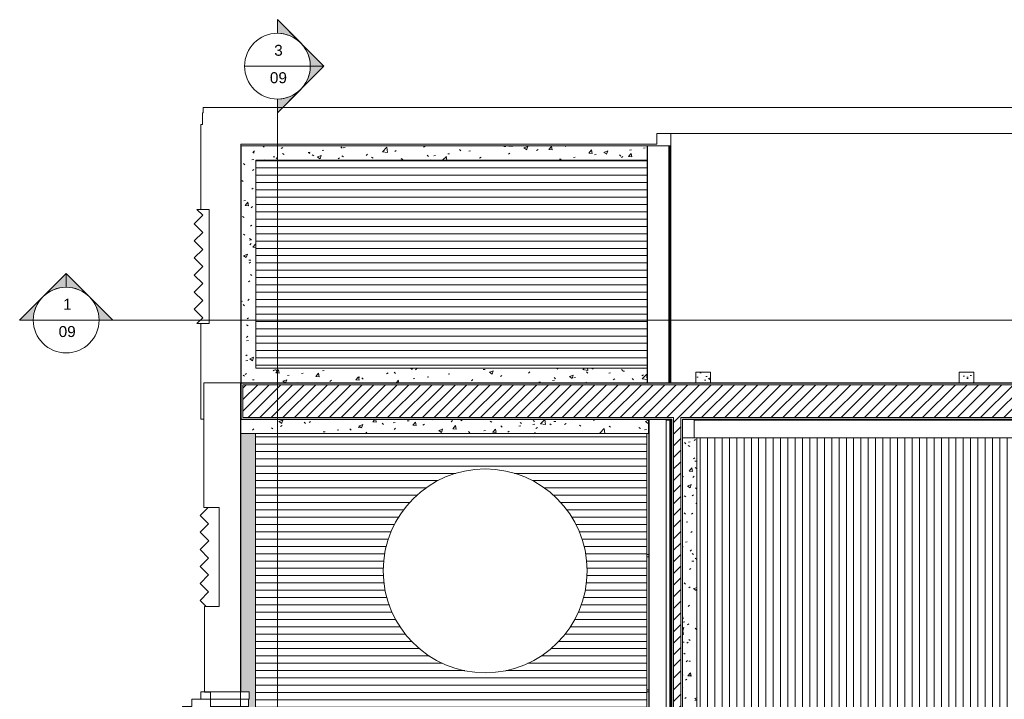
# Model space of a CAD drawing. Header units: metres. Extents: x 2.5 to 41.3, y -72.9 to -49.4.
# Tile 3 of 28: x 2.5 to 16, y -58.7 to -49.4. Entities that reach past the tile are written whole.
import ezdxf

# ---------------------------------------------------------------- set-up
doc = ezdxf.new("R2010")
doc.units = ezdxf.units.M
for name, color, linetype, lineweight in [('A-COLS', 7, 'Continuous', 18), ('A-FLOR', 7, 'Continuous', 18), ('A-GENM', 7, 'Continuous', 18), ('A-GLAZ-CWMG', 7, 'Continuous', 18), ('A-ROOF', 7, 'Continuous', 18), ('A-ROOF-OTLN', 7, 'Continuous', 18), ('A-ROOF-PATT', 7, 'Continuous', 18), ('A-WALL', 7, 'Continuous', 18), ('A-WALL-PATT', 7, 'Continuous', 18), ('G-ANNO-SYMB', 7, 'Continuous', 9), ('P-SANR-FIXT', 7, 'Continuous', 18), ('S-COLS', 7, 'Continuous', 18)]:
    doc.layers.add(name, color=color, linetype=linetype, lineweight=lineweight)
doc.styles.add('Arial_2', font='arial.ttf', dxfattribs={"height": 0.15})
pattern_1 = [(50, (21.555, -62.9), (0.546555, -0.047815), [0.05715, -0.62865]), (355, (21.555, -62.9), (-0.105728, 0.573166), [0.04572, -0.50292]), (100.451, (21.601, -62.904), (0.440828, 0.525349), [0.04857, -0.53427]), (46.184, (21.555, -62.748), (0.813237, -0.12613), [0.08573, -0.94298]), (96.636, (21.623, -62.758), (0.712212, 0.742287), [0.07286, -0.80141]), (351.184, (21.555, -62.748), (0.712217, 0.742274), [0.06858, -0.75438]), (21, (21.631, -62.786), (0.454846, -0.306795), [0.05715, -0.62865]), (326, (21.631, -62.786), (0.185405, 0.55256), [0.04572, -0.50292]), (71.451, (21.669, -62.811), (0.640251, 0.245763), [0.04857, -0.53427]), (37.5, (21.555, -62.9), (0.009261, 0.2536672), [0.02515, -0.47168, 0.02515, -0.48539, -0.50482]), (37.5, (21.555, -62.9), (0.009261, 0.2536672), [-1.007, 0.02515, -0.47968]), (7.5, (21.555, -62.9), (0.200456, 0.300546), [0.02515, -0.26594, 0.02515, -0.46025, -0.1924]), (7.5, (21.555, -62.9), (0.200456, 0.300546), [-0.77648, 0.02515, -0.16726]), (327.5, (21.385, -62.9), (0.4067682, -0.0171882), [0.02515, -0.16535, 0.02515, -0.56921, -0.78867]), (327.5, (21.385, -62.9), (0.4067682, -0.0171882), [-0.78486, 0.02515, -0.76352]), (317.5, (21.309, -62.9), (0.444383, 0.0762794), [0.02515, -0.2225, 0.02515, -0.36957, -0.56007]), (317.5, (21.309, -62.9), (0.444383, 0.0762794), [-0.64237, 0.02515, -0.53492])]
pattern_2 = [(45, (21.555, -62.9), (-0.0795495, 0.0795495), [])]
pattern_3 = [(50, (21.555, -62.9), (0.273274, -0.0239114), [0.02857, -0.31432]), (355, (21.555, -62.9), (-0.0528634, 0.286588), [0.02286, -0.25146]), (100.451, (21.578, -62.902), (0.220418, 0.2626804), [0.02429, -0.26714]), (46.184, (21.555, -62.824), (0.4066185, -0.0630575), [0.04286, -0.47149]), (96.636, (21.589, -62.829), (0.356107, 0.371139), [0.03643, -0.4007]), (351.184, (21.555, -62.824), (0.356108, 0.371137), [0.03429, -0.37719]), (21, (21.593, -62.843), (0.2274184, -0.1533992), [0.02858, -0.31433]), (326, (21.593, -62.843), (0.092705, 0.276284), [0.02286, -0.25146]), (71.451, (21.612, -62.856), (0.320132, 0.1228847), [0.02429, -0.26714]), (37.5, (21.555, -62.9), (0.0046375, 0.1268327), [0.00251, -0.2459, 0.00251, -0.25276, -0.25241]), (37.5, (21.555, -62.9), (0.0046375, 0.1268327), [-0.50368, 0.00251, -0.2499]), (7.5, (21.555, -62.9), (0.1002335, 0.1502687), [0.00251, -0.14303, 0.00251, -0.24018, -0.0962]), (7.5, (21.555, -62.9), (0.1002335, 0.1502687), [-0.38824, 0.00251, -0.09369]), (327.5, (21.47, -62.9), (0.2033841, -0.0085941), [0.00251, -0.09274, 0.00251, -0.29467, -0.39433]), (327.5, (21.47, -62.9), (0.2033841, -0.0085941), [-0.39243, 0.00251, -0.39182]), (317.5, (21.432, -62.9), (0.2221916, 0.0381397), [0.00251, -0.12131, 0.00251, -0.19484, -0.28004]), (317.5, (21.432, -62.9), (0.2221916, 0.0381397), [-0.32118, 0.00251, -0.27752])]

# ---------------------------------------------------------------- blocks, each defined once
blk = doc.blocks.new('Paredes 13 - Paredes 4-6874208-LAJE TÉCNICA - FRIGORÍFICA')
at = {"layer": 'A-WALL', "color": 253, "true_color": 0xaaaaaa}
for p, q in [((5.629, -58.572), (4.967, -58.572)), ((4.967, -58.572), (4.967, -58.672)), ((5.629, -58.672), (5.629, -58.572)), ((5.62, -58.672), (4.844, -58.672)), ((4.844, -58.672), (4.844, -58.772)), ((4.967, -58.672), (5.629, -58.672)), ((5.62, -58.773), (5.62, -58.672)), ((4.844, -58.772), (4.717, -58.772)), ((4.717, -58.772), (4.717, -59.322)), ((5.109, -58.808), (5.109, -58.773)), ((5.109, -58.773), (5.62, -58.773)), ((5.109, -59.422), (5.109, -58.808)), ((4.717, -59.322), (4.814, -59.322)), ((4.814, -59.322), (4.814, -59.422)), ((4.814, -59.422), (4.906, -59.422)), ((4.926, -59.422), (5.109, -59.422)), ((4.906, -60.422), (4.717, -60.422)), ((4.717, -60.422), (4.717, -60.612)), ((5.109, -60.422), (4.926, -60.422)), ((5.109, -62.062), (5.109, -60.422)), ((4.717, -60.612), (4.867, -60.612)), ((4.867, -60.612), (4.867, -60.676)), ((4.838, -60.792), (4.717, -60.792)), ((4.717, -60.792), (4.717, -60.972)), ((4.717, -60.972), (4.838, -60.972)), ((4.867, -61.024), (4.867, -61.09)), ((4.838, -61.152), (4.717, -61.152)), ((4.717, -61.152), (4.717, -61.332)), ((4.717, -61.332), (4.838, -61.332)), ((4.85, -61.4), (4.85, -61.434)), ((4.838, -61.515), (4.717, -61.515)), ((4.717, -61.515), (4.717, -61.692)), ((4.717, -61.692), (4.838, -61.692)), ((4.867, -61.872), (4.717, -61.872)), ((4.717, -61.872), (4.717, -62.062)), ((4.867, -61.834), (4.867, -61.872)), ((4.717, -62.062), (5.109, -62.062)), ((4.717, -63.16), (4.717, -63.71)), ((5.102, -63.16), (4.717, -63.16)), ((4.906, -63.062), (4.814, -63.062)), ((4.814, -63.062), (4.814, -63.16)), ((4.814, -63.16), (5.109, -63.16)), ((5.109, -63.062), (4.926, -63.062)), ((5.102, -63.71), (5.102, -63.16)), ((5.109, -63.16), (5.109, -63.062)), ((4.717, -63.71), (5.102, -63.71)), ((5.519, -63.71), (4.844, -63.71)), ((4.844, -63.71), (4.844, -63.811)), ((5.519, -63.811), (5.519, -63.71)), ((4.844, -63.811), (5.519, -63.811)), ((5.517, -63.812), (4.967, -63.812)), ((4.967, -63.812), (4.967, -63.908)), ((5.517, -63.908), (5.517, -63.812)), ((4.967, -63.908), (5.517, -63.908))]:
    blk.add_line(p, q, dxfattribs=at)
blk = doc.blocks.new('Paredes 15 - Paredes 6-6874455-LAJE TÉCNICA - FRIGORÍFICA')
at = {"layer": 'A-WALL', "color": 253, "true_color": 0xaaaaaa}
for p, q in [((5, -50.643), (4.993, -50.643)), ((4.993, -50.643), (4.993, -50.803)), ((16.841, -50.573), (5, -50.573)), ((5, -50.573), (5, -50.643)), ((4.993, -50.803), (4.966, -50.803)), ((4.966, -50.803), (4.966, -51.968)), ((11.209, -51.072), (11.209, -50.928)), ((11.209, -50.928), (11.74, -50.928)), ((11.74, -50.928), (13.27, -50.928)), ((13.27, -50.928), (16.841, -50.928)), ((5.517, -54.318), (5.517, -51.072)), ((5.517, -51.072), (11.209, -51.072)), ((4.966, -51.968), (5.08, -51.968)), ((5.08, -51.968), (5.08, -52.043)), ((5.08, -52.043), (5.082, -52.043)), ((5.082, -52.043), (5.082, -53.497)), ((4.966, -53.528), (4.966, -54.838)), ((5.08, -53.528), (4.966, -53.528)), ((5.082, -53.497), (5.08, -53.497)), ((5.08, -53.497), (5.08, -53.528)), ((5.009, -54.342), (5.009, -56.046)), ((5.509, -54.342), (5.009, -54.342)), ((5.509, -55.947), (5.509, -54.342)), ((5.517, -54.342), (5.517, -54.318)), ((4.966, -54.838), (5.009, -54.838)), ((5.509, -67.058), (5.509, -55.947)), ((5.009, -56.046), (5.22, -56.046)), ((5.22, -56.046), (5.22, -57.404)), ((5.22, -57.404), (5.019, -57.404)), ((5.019, -57.404), (5.019, -58.574)), ((5.019, -58.574), (5.1, -58.574)), ((5.1, -58.574), (5.1, -59.424))]:
    blk.add_line(p, q, dxfattribs=at)
blk = doc.blocks.new('brises4 - brises-6874564-LAJE TÉCNICA - FRIGORÍFICA')
at = {"layer": 'A-GENM', "color": 253, "true_color": 0xaaaaaa}
for p, q in [((5.017, -51.965), (4.85, -51.965)), ((4.85, -51.965), (4.929, -52.044)), ((5.017, -53.525), (5.017, -51.965)), ((4.929, -52.044), (4.812, -52.161)), ((4.812, -52.161), (4.929, -52.278)), ((4.929, -52.278), (4.812, -52.395)), ((4.812, -52.395), (4.929, -52.512)), ((4.929, -52.512), (4.812, -52.629)), ((4.812, -52.629), (4.929, -52.745)), ((4.929, -52.745), (4.812, -52.862)), ((4.812, -52.862), (4.929, -52.979)), ((4.929, -52.979), (4.812, -53.096)), ((4.812, -53.096), (4.929, -53.213)), ((4.929, -53.213), (4.812, -53.33)), ((4.812, -53.33), (4.929, -53.447)), ((4.929, -53.447), (4.85, -53.525)), ((4.85, -53.525), (5.017, -53.525)), ((4.976, -68.999), (4.843, -69.132)), ((5.073, -68.999), (4.976, -68.999)), ((5.073, -70.932), (5.073, -68.999)), ((4.843, -69.132), (4.96, -69.248)), ((4.96, -69.248), (4.843, -69.365)), ((4.843, -69.365), (4.96, -69.482)), ((4.96, -69.482), (4.843, -69.599)), ((4.843, -69.599), (4.96, -69.716)), ((4.96, -69.716), (4.843, -69.833)), ((4.843, -69.833), (4.96, -69.95)), ((4.96, -69.95), (4.843, -70.067)), ((4.843, -70.067), (4.96, -70.183)), ((4.96, -70.183), (4.843, -70.3)), ((4.843, -70.3), (4.96, -70.417)), ((4.96, -70.417), (4.843, -70.534)), ((4.843, -70.534), (4.96, -70.651)), ((4.96, -70.651), (4.845, -70.766)), ((4.845, -70.766), (5.011, -70.932)), ((5.011, -70.932), (5.073, -70.932))]:
    blk.add_line(p, q, dxfattribs=at)
blk = doc.blocks.new('brises5 - brises-6874583-LAJE TÉCNICA - FRIGORÍFICA')
at = {"layer": 'A-GENM', "color": 253, "true_color": 0xaaaaaa}
for p, q in [((5.069, -56.046), (4.958, -56.156)), ((4.958, -56.156), (5.073, -56.271)), ((5.22, -56.046), (5.069, -56.046)), ((5.22, -57.404), (5.22, -56.046)), ((5.073, -56.271), (4.958, -56.386)), ((4.958, -56.386), (5.077, -56.505)), ((5.077, -56.505), (4.958, -56.624)), ((4.958, -56.624), (5.073, -56.739)), ((5.073, -56.739), (4.958, -56.853)), ((4.958, -56.853), (5.075, -56.97)), ((5.075, -56.97), (4.958, -57.087)), ((4.958, -57.087), (5.075, -57.204)), ((5.075, -57.204), (4.958, -57.321)), ((4.958, -57.321), (5.041, -57.404)), ((5.041, -57.404), (5.22, -57.404)), ((5.048, -65.414), (4.931, -65.531)), ((5.15, -65.414), (5.048, -65.414)), ((5.15, -66.772), (5.15, -65.414)), ((4.931, -65.531), (5.046, -65.645)), ((5.046, -65.645), (4.931, -65.76)), ((4.931, -65.76), (5.05, -65.879)), ((5.05, -65.879), (4.931, -65.998)), ((4.931, -65.998), (5.046, -66.113)), ((5.046, -66.113), (4.931, -66.228)), ((4.931, -66.228), (5.048, -66.345)), ((5.048, -66.345), (4.931, -66.461)), ((4.931, -66.461), (5.048, -66.578)), ((5.048, -66.578), (4.931, -66.695)), ((4.931, -66.695), (5.008, -66.772)), ((5.008, -66.772), (5.15, -66.772))]:
    blk.add_line(p, q, dxfattribs=at)
blk = doc.blocks.new('Rectangular Mullion - 50 x 150mm-8387517-LAJE TÉCNICA - FRIGORÍFICA')
at = {"layer": 'A-GLAZ-CWMG', "color": 253, "true_color": 0xaaaaaa}
for p, q in [((5.517, -54.842), (5.509, -54.842)), ((5.509, -54.872), (5.517, -54.872)), ((11.094, -54.872), (11.097, -54.872))]:
    blk.add_line(p, q, dxfattribs=at)
blk = doc.blocks.new('Rectangular Mullion - 50 x 150mm-V2-LAJE TÉCNICA - FRIGORÍFICA')
at = {"layer": 'A-GLAZ-CWMG', "color": 253, "true_color": 0xaaaaaa}
for p, q in [((5.517, -58.542), (5.509, -58.542)), ((11.097, -58.542), (11.069, -58.542)), ((11.069, -58.572), (11.097, -58.572))]:
    blk.add_line(p, q, dxfattribs=at)
blk = doc.blocks.new('Rectangular Mullion - 50 x 150mm-8387514-LAJE TÉCNICA - FRIGORÍFICA')
at = {"layer": 'A-GLAZ-CWMG', "color": 253, "true_color": 0xaaaaaa}
for p, q in [((5.517, -65.942), (5.509, -65.942)), ((5.509, -65.972), (5.517, -65.972)), ((11.097, -65.942), (11.069, -65.942)), ((11.069, -65.972), (11.097, -65.972))]:
    blk.add_line(p, q, dxfattribs=at)
blk = doc.blocks.new('Rectangular Mullion - 30mm Square-7312207-LAJE TÉCNICA - FRIGORÍFICA')
at = {"layer": 'A-GLAZ-CWMG', "color": 253, "true_color": 0xaaaaaa}
for p, q in [((11.33, -54.851), (11.336, -54.851)), ((11.336, -54.851), (11.386, -54.851)), ((11.336, -54.851), (11.336, -67.893)), ((11.386, -67.893), (11.386, -54.851))]:
    blk.add_line(p, q, dxfattribs=at)
blk = doc.blocks.new('Telhados 1 - Telhados 1-7870884-LAJE TÉCNICA - FRIGORÍFICA')
at = {"layer": 'A-ROOF', "color": 253, "true_color": 0xaaaaaa}
for p, q in [((11.717, -54.852), (11.717, -54.842)), ((11.717, -55.093), (11.717, -54.852)), ((33.363, -54.852), (11.717, -54.852))]:
    blk.add_line(p, q, dxfattribs=at)
blk = doc.blocks.new('Caixa D_água de Polietileno - 10_000 tanque-V11-LAJE TÉCNICA - FRIGORÍFICA')
at = {"layer": 'P-SANR-FIXT', "color": 1, "true_color": 0xff0000}
for start, end in [(360, 180), (360, 180), (180, 360), (180, 360)]:
    blk.add_arc((0, 0), 1.395, start, end, dxfattribs=at)
blk = doc.blocks.new('4 GRE - ESCOLA DE CINEMA E AUDIOVISUAL CINE REX R07_rvt-1-LAJE TÉCNICA - FRIGORÍFICA')
at = {"layer": 'A-ROOF-PATT', "true_color": 0xd4d4d4}
h = blk.add_hatch(dxfattribs=at)
h.set_pattern_fill('FP_4', color=254, style=0, pattern_type=2)
h.set_pattern_definition([(180, (-0.08568, 2e-05), (-1e-17, -0.1), [])])
h.paths.add_polyline_path([(5.517, -54.342), (5.521, -54.342), (5.521, -51.095), (5.517, -51.095), (5.517, -54.318)])
h.paths.add_polyline_path([(11.076, -54.142), (11.076, -51.295), (5.721, -51.295), (5.721, -54.142), (10.833, -54.142)])
at = {"layer": 'A-ROOF-PATT', "true_color": 0xeaeaea}
h = blk.add_hatch(dxfattribs=at)
h.set_pattern_fill('FP_6', color=254, style=0, pattern_type=2)
h.set_pattern_definition([(50.035, (21.561, -62.9), (0.545868, -0.047821), [0.05712, -0.62833]), (354.994, (21.561, -62.9), (-0.105598, 0.573171), [0.04566, -0.5023]), (100.439, (21.606, -62.904), (0.440268, 0.525357), [0.04857, -0.53425]), (46.22, (21.561, -62.748), (0.812224, -0.126122), [0.08567, -0.94241]), (96.627, (21.628, -62.758), (0.71133, 0.74227), [0.07285, -0.80139]), (351.173, (21.561, -62.748), (0.71133, 0.742277), [0.0685, -0.75346]), (21.024, (21.637, -62.786), (0.454277, -0.306797), [0.05709, -0.62797]), (325.967, (21.637, -62.786), (0.185169, 0.552562), [0.04568, -0.50249]), (71.473, (21.674, -62.811), (0.639454, 0.24577), [0.04856, -0.5342]), (37.535, (21.561, -62.9), (0.0092541, 0.2536605), [0.02513, -0.47131, 0.02513, -0.48501, -0.50443]), (37.535, (21.561, -62.9), (0.0092541, 0.2536605), [-1.007, 0.02513, -0.4793]), (7.509, (21.561, -62.9), (0.2002116, 0.3005414), [0.02512, -0.26561, 0.02512, -0.45968, -0.19217]), (7.509, (21.561, -62.9), (0.2002116, 0.3005414), [-0.77553, 0.02512, -0.16705]), (327.468, (21.391, -62.9), (0.4062656, -0.017184), [0.02512, -0.16521, 0.02512, -0.56871, -0.78797]), (327.468, (21.391, -62.9), (0.4062656, -0.017184), [-0.78416, 0.02512, -0.76285]), (317.464, (21.315, -62.9), (0.4438316, 0.076279), [0.02513, -0.22235, 0.02513, -0.36932, -0.55969]), (317.464, (21.315, -62.9), (0.4438316, 0.076279), [-0.64193, 0.02513, -0.53456])])
h.paths.add_polyline_path([(5.521, -54.342), (11.076, -54.342), (11.076, -54.142), (5.721, -54.142), (5.721, -51.295), (11.076, -51.295), (11.076, -51.095), (5.521, -51.095), (5.521, -53.553)])
h = blk.add_hatch(dxfattribs=at)
h.set_pattern_fill('FP_7', color=254, style=0, pattern_type=2)
h.set_pattern_definition([(50.035, (21.691, -62.9), (0.545868, -0.047821), [0.05712, -0.62833]), (354.994, (21.691, -62.9), (-0.105598, 0.57317), [0.04566, -0.5023]), (100.439, (21.737, -62.904), (0.440268, 0.525357), [0.04857, -0.53425]), (46.22, (21.691, -62.748), (0.812224, -0.126122), [0.08567, -0.94241]), (96.627, (21.759, -62.758), (0.71133, 0.74227), [0.07285, -0.80139]), (351.173, (21.691, -62.748), (0.71133, 0.742277), [0.0685, -0.75346]), (21.024, (21.768, -62.786), (0.454277, -0.306797), [0.05709, -0.62797]), (325.967, (21.768, -62.786), (0.185169, 0.552562), [0.04568, -0.50249]), (71.473, (21.805, -62.811), (0.639454, 0.24577), [0.04856, -0.5342]), (37.535, (21.691, -62.9), (0.0092541, 0.2536605), [0.02513, -0.47131, 0.02513, -0.48501, -0.50443]), (37.535, (21.691, -62.9), (0.0092541, 0.2536605), [-1.007, 0.02513, -0.4793]), (7.509, (21.691, -62.9), (0.2002116, 0.3005414), [0.02512, -0.26561, 0.02512, -0.45968, -0.19217]), (7.509, (21.691, -62.9), (0.2002116, 0.3005414), [-0.77553, 0.02512, -0.16705]), (327.468, (21.522, -62.9), (0.4062656, -0.017184), [0.02512, -0.16521, 0.02512, -0.56871, -0.78797]), (327.468, (21.522, -62.9), (0.4062656, -0.017184), [-0.78416, 0.02512, -0.76285]), (317.464, (21.446, -62.9), (0.4438316, 0.076279), [0.02513, -0.22235, 0.02513, -0.36932, -0.55969]), (317.464, (21.446, -62.9), (0.4438316, 0.076279), [-0.64193, 0.02513, -0.53456])])
h.paths.add_polyline_path([(11.094, -55.036), (11.094, -54.842), (5.517, -54.842), (5.517, -55.036), (10.833, -55.036)])
h = blk.add_hatch(dxfattribs=at)
h.set_pattern_fill('FP_8', color=254, style=0, pattern_type=2)
h.set_pattern_definition([(50.035, (21.692, -62.9), (0.545868, -0.047821), [0.05712, -0.62833]), (354.994, (21.692, -62.9), (-0.105598, 0.57317), [0.04566, -0.5023]), (100.439, (21.737, -62.904), (0.440268, 0.525357), [0.04857, -0.53425]), (46.22, (21.692, -62.748), (0.812224, -0.126122), [0.08567, -0.94241]), (96.627, (21.759, -62.758), (0.71133, 0.74227), [0.07285, -0.80139]), (351.173, (21.692, -62.748), (0.71133, 0.742277), [0.0685, -0.75346]), (21.024, (21.768, -62.786), (0.454277, -0.306797), [0.05709, -0.62797]), (325.967, (21.768, -62.786), (0.185169, 0.552562), [0.04568, -0.50249]), (71.473, (21.806, -62.811), (0.639454, 0.24577), [0.04856, -0.5342]), (37.535, (21.692, -62.9), (0.0092541, 0.2536605), [0.02513, -0.47131, 0.02513, -0.48501, -0.50443]), (37.535, (21.692, -62.9), (0.0092541, 0.2536605), [-1.007, 0.02513, -0.4793]), (7.509, (21.692, -62.9), (0.2002116, 0.3005414), [0.02512, -0.26561, 0.02512, -0.45968, -0.19217]), (7.509, (21.692, -62.9), (0.2002116, 0.3005414), [-0.77553, 0.02512, -0.16705]), (327.468, (21.522, -62.9), (0.4062656, -0.017184), [0.02512, -0.16521, 0.02512, -0.56871, -0.78797]), (327.468, (21.522, -62.9), (0.4062656, -0.017184), [-0.78416, 0.02512, -0.76285]), (317.464, (21.446, -62.9), (0.4438316, 0.076279), [0.02513, -0.22235, 0.02513, -0.36932, -0.55969]), (317.464, (21.446, -62.9), (0.4438316, 0.076279), [-0.64193, 0.02513, -0.53456])])
h.paths.add_polyline_path([(10.833, -67.893), (11.158, -67.893), (11.158, -67.69), (5.717, -67.69), (5.717, -55.036), (5.517, -55.036), (5.517, -58.572), (5.629, -58.572), (5.629, -58.672), (5.62, -58.672), (5.62, -58.773), (5.517, -58.773), (5.517, -58.775), (5.62, -58.775), (5.62, -63.75), (5.519, -63.75), (5.519, -63.811), (5.517, -63.812), (5.517, -67.893), (9.403, -67.893)])
at = {"layer": 'A-ROOF-PATT', "true_color": 0xd4d4d4}
h = blk.add_hatch(dxfattribs=at)
h.set_pattern_fill('FP_3', color=254, style=0, pattern_type=2)
h.set_pattern_definition([(180, (17.027, -122.78), (-1e-17, -0.1), [])])
h.paths.add_polyline_path([(5.717, -67.69), (11.069, -67.69), (11.069, -55.036), (5.717, -55.036), (5.717, -67.047)])
h.paths.add_polyline_path([(8.599, -65.42), (8.465, -65.406), (8.337, -65.382), (8.209, -65.344), (8.086, -65.295), (7.961, -65.23), (7.856, -65.162), (7.752, -65.08), (7.656, -64.989), (7.567, -64.885), (7.492, -64.78), (7.425, -64.663), (7.371, -64.545), (7.327, -64.418), (7.295, -64.282), (7.277, -64.158), (7.271, -64.026), (7.277, -63.894), (7.296, -63.762), (7.327, -63.633), (7.371, -63.508), (7.426, -63.387), (7.496, -63.266), (7.569, -63.164), (7.66, -63.06), (7.755, -62.969), (7.856, -62.89), (7.973, -62.815), (8.088, -62.756), (8.209, -62.708), (8.337, -62.67), (8.468, -62.645), (8.599, -62.633), (8.732, -62.633), (8.866, -62.646), (8.995, -62.67), (9.122, -62.708), (9.245, -62.757), (9.37, -62.822), (9.475, -62.89), (9.579, -62.972), (9.675, -63.063), (9.764, -63.167), (9.839, -63.272), (9.907, -63.389), (9.961, -63.508), (10.004, -63.635), (10.037, -63.771), (10.055, -63.898), (10.061, -64.026), (10.054, -64.159), (10.035, -64.29), (10.004, -64.419), (9.961, -64.545), (9.906, -64.665), (9.835, -64.786), (9.762, -64.888), (9.675, -64.989), (9.576, -65.083), (9.472, -65.164), (9.363, -65.234), (9.243, -65.296), (9.122, -65.344), (8.993, -65.382), (8.864, -65.407), (8.732, -65.42), (8.6, -65.42)])
h.paths.add_polyline_path([(8.732, -61.812), (8.599, -61.812), (8.465, -61.799), (8.337, -61.774), (8.209, -61.736), (8.086, -61.687), (7.961, -61.622), (7.856, -61.554), (7.752, -61.472), (7.656, -61.381), (7.567, -61.277), (7.492, -61.172), (7.425, -61.055), (7.371, -60.937), (7.327, -60.81), (7.295, -60.674), (7.277, -60.55), (7.271, -60.418), (7.277, -60.286), (7.296, -60.154), (7.327, -60.025), (7.371, -59.9), (7.426, -59.779), (7.496, -59.658), (7.569, -59.556), (7.66, -59.452), (7.755, -59.361), (7.856, -59.282), (7.973, -59.208), (8.088, -59.148), (8.209, -59.1), (8.337, -59.062), (8.468, -59.037), (8.599, -59.025), (8.732, -59.025), (8.866, -59.038), (8.995, -59.062), (9.122, -59.1), (9.245, -59.149), (9.37, -59.214), (9.475, -59.282), (9.579, -59.364), (9.675, -59.455), (9.764, -59.559), (9.839, -59.664), (9.907, -59.781), (9.961, -59.9), (10.004, -60.027), (10.037, -60.163), (10.054, -60.286), (10.061, -60.418), (10.054, -60.551), (10.035, -60.682), (10.004, -60.811), (9.961, -60.937), (9.906, -61.057), (9.835, -61.178), (9.762, -61.28), (9.675, -61.381), (9.576, -61.475), (9.472, -61.556), (9.363, -61.626), (9.243, -61.688), (9.122, -61.736), (8.993, -61.774), (8.864, -61.799), (8.732, -61.812)])
h.paths.add_polyline_path([(8.925, -58.308), (8.793, -58.308), (8.658, -58.295), (8.53, -58.27), (8.403, -58.233), (8.279, -58.184), (8.155, -58.118), (8.049, -58.051), (7.945, -57.969), (7.849, -57.877), (7.76, -57.774), (7.685, -57.669), (7.618, -57.552), (7.564, -57.433), (7.52, -57.306), (7.488, -57.17), (7.47, -57.047), (7.464, -56.915), (7.47, -56.782), (7.489, -56.651), (7.521, -56.522), (7.564, -56.396), (7.619, -56.275), (7.69, -56.155), (7.762, -56.052), (7.853, -55.949), (7.949, -55.858), (8.05, -55.778), (8.164, -55.705), (8.282, -55.645), (8.403, -55.596), (8.53, -55.559), (8.661, -55.534), (8.793, -55.521), (8.925, -55.521), (9.06, -55.534), (9.188, -55.559), (9.315, -55.596), (9.439, -55.646), (9.563, -55.711), (9.668, -55.778), (9.773, -55.86), (9.869, -55.952), (9.958, -56.055), (10.033, -56.161), (10.1, -56.278), (10.154, -56.396), (10.198, -56.523), (10.23, -56.659), (10.248, -56.783), (10.254, -56.915), (10.248, -57.047), (10.229, -57.179), (10.197, -57.308), (10.154, -57.433), (10.099, -57.554), (10.028, -57.675), (9.956, -57.777), (9.869, -57.877), (9.769, -57.972), (9.665, -58.053), (9.557, -58.123), (9.436, -58.184), (9.315, -58.233), (9.187, -58.271), (9.058, -58.296), (8.925, -58.308)])
at = {"layer": 'A-ROOF-PATT', "true_color": 0xeaeaea}
h = blk.add_hatch(dxfattribs=at)
h.set_pattern_fill('FP_17', color=254, style=0, pattern_type=2)
h.set_pattern_definition([(49.86, (21.555, -62.584), (0.54655, -0.047572), [0.05698, -0.62682]), (355.025, (21.555, -62.584), (-0.10573, 0.570328), [0.04572, -0.5029]), (100.502, (21.601, -62.588), (0.440824, 0.522746), [0.04834, -0.53171]), (46.042, (21.555, -62.432), (0.813242, -0.125493), [0.0855, -0.94054]), (96.668, (21.623, -62.443), (0.712216, 0.738586), [0.0725, -0.79748]), (351.227, (21.555, -62.432), (0.712213, 0.738594), [0.06857, -0.75429]), (20.905, (21.631, -62.47), (0.454846, -0.305267), [0.05711, -0.62825]), (326.132, (21.631, -62.47), (0.185403, 0.54982), [0.04565, -0.50214]), (71.365, (21.669, -62.496), (0.640248, 0.244547), [0.04835, -0.53189]), (37.362, (21.555, -62.584), (0.0092705, 0.252405), [0.0251, -0.47081, 0.0251, -0.4845, -0.5039]), (37.362, (21.555, -62.584), (0.0092705, 0.252405), [-1.006, 0.0251, -0.4788]), (7.463, (21.555, -62.584), (0.200456, 0.2990496), [0.02514, -0.26592, 0.02514, -0.46021, -0.19239]), (7.463, (21.555, -62.584), (0.200456, 0.2990496), [-0.77641, 0.02514, -0.16724]), (327.629, (21.385, -62.584), (0.406775, -0.0171053), [0.02511, -0.16512, 0.02511, -0.5684, -0.78754]), (327.629, (21.385, -62.584), (0.406775, -0.0171053), [-0.78374, 0.02511, -0.76243]), (317.642, (21.309, -62.584), (0.444388, 0.075903), [0.02509, -0.222, 0.02509, -0.36873, -0.5588]), (317.642, (21.309, -62.584), (0.444388, 0.075903), [-0.64091, 0.02509, -0.53371])])
h.paths.add_polyline_path([(11.756, -61.518), (11.756, -55.093), (11.559, -55.093), (11.559, -61.518)])
at = {"layer": 'A-ROOF-PATT', "true_color": 0xd4d4d4}
h = blk.add_hatch(dxfattribs=at)
h.set_pattern_fill('FP_14', color=254, style=0, pattern_type=2)
h.set_pattern_definition([(270, (0, -0.45616), (0.1, 6e-18), [])])
h.paths.add_polyline_path([(25.13, -61.405), (34.462, -61.405), (34.462, -55.097), (34.659, -55.097), (34.659, -55.093), (11.756, -55.093), (11.756, -61.405), (22.271, -61.405)])
at = {"layer": 'A-WALL-PATT', "true_color": 0xd4d4d4}
h = blk.add_hatch(dxfattribs=at)
h.set_pattern_fill('FP_1', color=254, style=0, pattern_type=2)
h.set_pattern_definition(pattern_1)
h.paths.add_polyline_path([(5.517, -54.839), (5.52, -54.839), (5.52, -54.344), (34.667, -54.344), (34.667, -54.342), (5.517, -54.342), (5.517, -54.452)])
h = blk.add_hatch(dxfattribs=at)
h.set_pattern_fill('FP_2', color=254, style=0, pattern_type=2)
h.set_pattern_definition(pattern_2)
h.paths.add_polyline_path([(34.659, -54.817), (34.659, -54.367), (5.542, -54.367), (5.542, -54.817), (11.434, -54.817), (11.434, -54.572), (11.534, -54.572), (11.534, -54.817), (33.709, -54.817)])
h = blk.add_hatch(dxfattribs=at)
h.set_pattern_fill('FP_2', color=254, style=0, pattern_type=2)
h.set_pattern_definition(pattern_2)
h.paths.add_polyline_path([(11.434, -68.383), (11.534, -68.383), (11.534, -54.572), (11.434, -54.572), (11.434, -67.946)])
h = blk.add_hatch(dxfattribs=at)
h.set_pattern_fill('FP_1', color=254, style=0, pattern_type=2)
h.set_pattern_definition(pattern_1)
h.paths.add_polyline_path([(34.659, -54.842), (34.659, -54.839), (11.559, -54.839), (11.559, -54.842), (33.709, -54.842)])
h.paths.add_polyline_path([(11.409, -54.842), (11.409, -54.839), (5.517, -54.839), (5.517, -54.842), (10.833, -54.842)])
h = blk.add_hatch(dxfattribs=at)
h.set_pattern_fill('FP_1', color=254, style=0, pattern_type=2)
h.set_pattern_definition(pattern_1)
h.paths.add_polyline_path([(11.412, -68.383), (11.412, -54.839), (11.409, -54.839), (11.409, -68.383)])
h = blk.add_hatch(dxfattribs=at)
h.set_pattern_fill('FP_1', color=254, style=0, pattern_type=2)
h.set_pattern_definition(pattern_1)
h.paths.add_polyline_path([(11.557, -68.383), (11.559, -68.383), (11.559, -54.839), (11.557, -54.839), (11.557, -67.946)])
at = {"layer": 'S-COLS', "true_color": 0xaaaaaa}
h = blk.add_hatch(dxfattribs=at)
h.set_pattern_fill('FP_11', color=253, style=0, pattern_type=2)
h.set_pattern_definition(pattern_3)
h.paths.add_polyline_path([(11.94, -54.342), (11.94, -54.197), (11.74, -54.197), (11.74, -54.342)])
h = blk.add_hatch(dxfattribs=at)
h.set_pattern_fill('FP_11', color=253, style=0, pattern_type=2)
h.set_pattern_definition(pattern_3)
h.paths.add_polyline_path([(15.344, -54.342), (15.544, -54.342), (15.544, -54.197), (15.344, -54.197)])
at = {"layer": 'A-FLOR', "color": 253, "true_color": 0xaaaaaa}
blk.add_line((11.397, -50.928), (11.397, -54.342), dxfattribs=at)
at = {"layer": 'A-ROOF', "color": 253, "true_color": 0xaaaaaa}
for p, q in [((5.521, -51.095), (5.517, -51.095)), ((11.076, -51.095), (5.521, -51.095)), ((5.521, -51.095), (5.521, -54.342)), ((11.076, -51.295), (11.076, -51.095)), ((5.721, -54.142), (5.721, -51.295)), ((5.721, -51.295), (11.076, -51.295)), ((11.076, -54.142), (5.721, -54.142)), ((11.076, -54.342), (11.076, -54.142)), ((5.517, -54.842), (5.517, -55.036)), ((11.094, -55.036), (11.094, -54.841)), ((5.517, -55.036), (5.517, -58.572)), ((5.717, -55.036), (5.517, -55.036)), ((5.717, -55.036), (11.094, -55.036)), ((5.717, -55.036), (5.717, -67.69)), ((11.069, -67.69), (11.069, -55.036)), ((11.756, -55.093), (11.559, -55.093)), ((34.659, -55.093), (11.756, -55.093)), ((11.756, -61.518), (11.756, -55.093))]:
    blk.add_line(p, q, dxfattribs=at)
at = {"layer": 'A-ROOF-OTLN', "color": 253, "true_color": 0xaaaaaa}
for p, q in [((11.076, -51.095), (11.08, -51.095)), ((11.08, -51.095), (11.373, -51.095)), ((11.08, -51.095), (11.08, -54.342)), ((11.373, -51.095), (11.376, -51.095)), ((11.373, -51.095), (11.373, -54.342)), ((11.376, -51.095), (11.388, -51.095)), ((11.376, -51.095), (11.376, -54.342)), ((11.388, -51.095), (11.388, -54.342)), ((11.076, -51.295), (11.076, -54.142)), ((11.097, -54.841), (11.097, -67.69)), ((11.1, -54.841), (11.1, -67.69)), ((11.393, -54.842), (11.393, -67.893)), ((11.396, -54.842), (11.396, -67.893))]:
    blk.add_line(p, q, dxfattribs=at)
at = {"layer": 'A-WALL', "color": 253, "true_color": 0xaaaaaa}
for p, q in [((5.509, -54.342), (5.517, -54.342)), ((34.667, -54.342), (5.517, -54.342)), ((5.517, -54.342), (5.517, -54.344)), ((5.517, -54.344), (5.517, -54.839)), ((5.52, -54.344), (34.659, -54.344)), ((5.52, -54.344), (5.52, -54.367)), ((5.52, -54.367), (5.52, -54.817)), ((5.542, -54.817), (5.542, -54.367)), ((5.542, -54.367), (34.659, -54.367)), ((5.52, -54.839), (5.52, -54.817)), ((5.542, -54.817), (11.409, -54.817)), ((11.409, -54.817), (11.412, -54.817)), ((11.412, -54.817), (11.434, -54.817)), ((11.434, -54.817), (11.412, -54.817)), ((11.434, -54.817), (11.434, -68.383)), ((11.534, -54.817), (11.557, -54.817)), ((11.534, -54.817), (11.534, -68.383)), ((11.557, -54.817), (11.534, -54.817)), ((11.557, -54.817), (11.559, -54.817)), ((11.559, -54.817), (34.659, -54.817)), ((5.517, -54.839), (5.517, -54.842)), ((5.517, -54.842), (11.409, -54.842)), ((5.52, -54.839), (11.409, -54.839)), ((11.409, -54.839), (11.412, -54.839)), ((11.412, -54.839), (11.409, -54.839)), ((11.409, -54.842), (11.409, -67.893)), ((11.412, -54.839), (11.412, -68.383)), ((11.557, -54.839), (11.559, -54.839)), ((11.557, -54.839), (11.557, -68.383)), ((11.559, -54.839), (11.557, -54.839)), ((11.559, -54.839), (34.659, -54.839)), ((11.559, -54.842), (34.659, -54.842)), ((11.559, -68.383), (11.559, -54.842))]:
    blk.add_line(p, q, dxfattribs=at)
at = {"layer": 'S-COLS', "color": 253, "true_color": 0xaaaaaa}
for p, q in [((11.74, -54.197), (11.94, -54.197)), ((11.74, -54.342), (11.74, -54.197)), ((11.94, -54.197), (11.94, -54.342)), ((15.344, -54.197), (15.544, -54.197)), ((15.344, -54.342), (15.344, -54.197)), ((15.544, -54.197), (15.544, -54.342))]:
    blk.add_line(p, q, dxfattribs=at)
at = {"layer": 'A-GENM', "color": 253, "lineweight": 18, "true_color": 0xaaaaaa}
for name, p in [('brises4 - brises-6874564-LAJE TÉCNICA - FRIGORÍFICA', (0.065, -0.003)), ('brises5 - brises-6874583-LAJE TÉCNICA - FRIGORÍFICA', (0, 0))]:
    blk.add_blockref(name, p, dxfattribs=at)
at = {"layer": 'A-GLAZ-CWMG', "color": 253, "lineweight": 18, "true_color": 0xaaaaaa}
for name, p in [('Rectangular Mullion - 50 x 150mm-8387517-LAJE TÉCNICA - FRIGORÍFICA', (0, 0)), ('Rectangular Mullion - 30mm Square-7312207-LAJE TÉCNICA - FRIGORÍFICA', (0, 0)), ('Rectangular Mullion - 50 x 150mm-8387514-LAJE TÉCNICA - FRIGORÍFICA', (0, 9.251)), ('Rectangular Mullion - 50 x 150mm-V2-LAJE TÉCNICA - FRIGORÍFICA', (0, 0))]:
    blk.add_blockref(name, p, dxfattribs=at)
at = {"layer": 'A-ROOF', "color": 253, "lineweight": 18, "true_color": 0xaaaaaa}
blk.add_blockref('Telhados 1 - Telhados 1-7870884-LAJE TÉCNICA - FRIGORÍFICA', (0, 0), dxfattribs=at)
at = {"layer": 'A-WALL', "color": 253, "lineweight": 18, "true_color": 0xaaaaaa}
for name in ['Paredes 15 - Paredes 6-6874455-LAJE TÉCNICA - FRIGORÍFICA', 'Paredes 13 - Paredes 4-6874208-LAJE TÉCNICA - FRIGORÍFICA']:
    blk.add_blockref(name, (0, 0), dxfattribs=at)
at = {"layer": 'P-SANR-FIXT', "color": 1, "lineweight": 18, "true_color": 0xff0000}
blk.add_blockref('Caixa D_água de Polietileno - 10_000 tanque-V11-LAJE TÉCNICA - FRIGORÍFICA', (8.859, -56.915), dxfattribs=at)
blk = doc.blocks.new('Family - P11-298813-LAJE TÉCNICA - FRIGORÍFICA')
at = {"layer": 'A-COLS', "color": 253, "true_color": 0xaaaaaa}
blk.add_line((0.1, 0.15), (0.1, 0.005), dxfattribs=at)
blk = doc.blocks.new('Family - P11-301662-LAJE TÉCNICA - FRIGORÍFICA')
at = {"layer": 'S-COLS', "color": 253, "true_color": 0xaaaaaa}
blk.add_line((0.1, 0.15), (0.1, 0.005), dxfattribs=at)
blk = doc.blocks.new('Family - P12-298815-LAJE TÉCNICA - FRIGORÍFICA')
at = {"layer": 'A-COLS', "color": 253, "true_color": 0xaaaaaa}
for p, q in [((0.099, 0.15), (0.1, 0.15)), ((0.1, 0.15), (0.1, 0.005))]:
    blk.add_line(p, q, dxfattribs=at)
blk = doc.blocks.new('Family - P12-301663-LAJE TÉCNICA - FRIGORÍFICA')
at = {"layer": 'S-COLS', "color": 253, "true_color": 0xaaaaaa}
for p, q in [((0.099, 0.15), (0.1, 0.15)), ((0.1, 0.15), (0.1, 0.005))]:
    blk.add_line(p, q, dxfattribs=at)
blk = doc.blocks.new('ESTRUTURAL CINE REX _011_IFC-1-LAJE TÉCNICA - FRIGORÍFICA')
at = {"layer": 'A-COLS', "color": 253, "lineweight": 18, "true_color": 0xaaaaaa}
for name, p in [('Family - P11-301662-LAJE TÉCNICA - FRIGORÍFICA', (11.84, -54.347)), ('Family - P12-301663-LAJE TÉCNICA - FRIGORÍFICA', (15.445, -54.347))]:
    blk.add_blockref(name, p, dxfattribs=at)
at = {"layer": 'S-COLS', "color": 253, "lineweight": 18, "true_color": 0xaaaaaa}
for name, p in [('Family - P11-298813-LAJE TÉCNICA - FRIGORÍFICA', (11.84, -54.347)), ('Family - P12-298815-LAJE TÉCNICA - FRIGORÍFICA', (15.445, -54.347))]:
    blk.add_blockref(name, p, dxfattribs=at)
blk = doc.blocks.new('Corte - M_Cabeça do corte - Preenchido-1049-LAJE TÉCNICA - FRIGORÍFICA')
at = {"layer": 'G-ANNO-SYMB'}
h = blk.add_hatch(color=256, dxfattribs=at)
edge = h.paths.add_edge_path()
edge.add_line((-0.006, 0.00849), (-0.006, 0.006))
edge.add_arc((-0.006, 0), 0.006, 90, 135)
edge.add_line((-0.01024, 0.00424), (-0.006, 0.00849))
h = blk.add_hatch(color=256, dxfattribs=at)
edge = h.paths.add_edge_path()
edge.add_line((-0.006, 0.00849), (-0.00176, 0.00424))
edge.add_arc((-0.006, 0), 0.006, 45, 90)
edge.add_line((-0.006, 0.006), (-0.006, 0.00849))
h = blk.add_hatch(color=256, dxfattribs=at)
edge = h.paths.add_edge_path()
edge.add_line((-0.01449, 0), (-0.01024, 0.00424))
edge.add_arc((-0.006, 0), 0.006, 135, 180)
edge.add_line((-0.012, 0), (-0.01449, 0))
h = blk.add_hatch(color=256, dxfattribs=at)
edge = h.paths.add_edge_path()
edge.add_line((0.00249, 0), (0, 0))
edge.add_arc((-0.006, 0), 0.006, 360, 405)
edge.add_line((-0.00176, 0.00424), (0.00249, 0))
for p, q in [((-0.006, 0.00849), (-0.01449, 0)), ((-0.006, 0.00849), (-0.01024, 0.00424)), ((-0.006, 0.00849), (0.00249, 0)), ((-0.006, 0.006), (-0.006, 0.00849)), ((-0.006, 0.00849), (-0.006, 0.006)), ((-0.00176, 0.00424), (-0.006, 0.00849)), ((-0.01024, 0.00424), (-0.01449, 0)), ((0.00249, 0), (-0.00176, 0.00424)), ((-0.01449, 0), (-0.012, 0)), ((0, 0), (0.00249, 0)), ((-0.012, 0), (-0.01449, 0)), ((0, 0), (0.00249, 0))]:
    blk.add_line(p, q, dxfattribs=at)
for start, end in [(360, 180), (90, 135), (45, 90), (135, 180), (360, 45), (180, 360)]:
    blk.add_arc((-0.006, 0), 0.006, start, end, dxfattribs=at)

msp = doc.modelspace()

# ---------------------------------------------------------------- linework, layer by layer
at = {"layer": 'G-ANNO-SYMB'}
for p, q in [((5.566, -50.006), (6.466, -50.006)), ((6.016, -50.456), (6.016, -72.716)), ((2.676, -53.482), (3.576, -53.482)), ((3.576, -53.482), (41.177, -53.482))]:
    msp.add_line(p, q, dxfattribs=at)

# ---------------------------------------------------------------- block references
at = {"lineweight": 5}
for name in ['4 GRE - ESCOLA DE CINEMA E AUDIOVISUAL CINE REX R07_rvt-1-LAJE TÉCNICA - FRIGORÍFICA', 'ESTRUTURAL CINE REX _011_IFC-1-LAJE TÉCNICA - FRIGORÍFICA']:
    msp.add_blockref(name, (0, 0), dxfattribs=at)
at = {"layer": 'G-ANNO-SYMB', "xscale": 74.99999999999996, "yscale": 74.99999999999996, "zscale": 74.99999999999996, "rotation": 269.9999999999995}
msp.add_blockref('Corte - M_Cabeça do corte - Preenchido-1049-LAJE TÉCNICA - FRIGORÍFICA', (6.016, -50.456), dxfattribs=at)
at = {"layer": 'G-ANNO-SYMB', "xscale": 74.99999999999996, "yscale": 74.99999999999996, "zscale": 74.99999999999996}
msp.add_blockref('Corte - M_Cabeça do corte - Preenchido-1049-LAJE TÉCNICA - FRIGORÍFICA', (3.576, -53.482), dxfattribs=at)

# ---------------------------------------------------------------- texts
at = {"layer": 'G-ANNO-SYMB', "char_height": 0.15, "attachment_point": 1, "style": 'Arial_2'}
for s, insert, width in [('3', (5.972, -49.714), 0.1443), ('09', (5.913, -50.089), 0.28861), ('1', (3.083, -53.19), 0.1443), ('09', (3.023, -53.564), 0.28861)]:
    msp.add_mtext(s, dxfattribs=dict(at, insert=insert, width=width))

doc.saveas('drawing.dxf')
